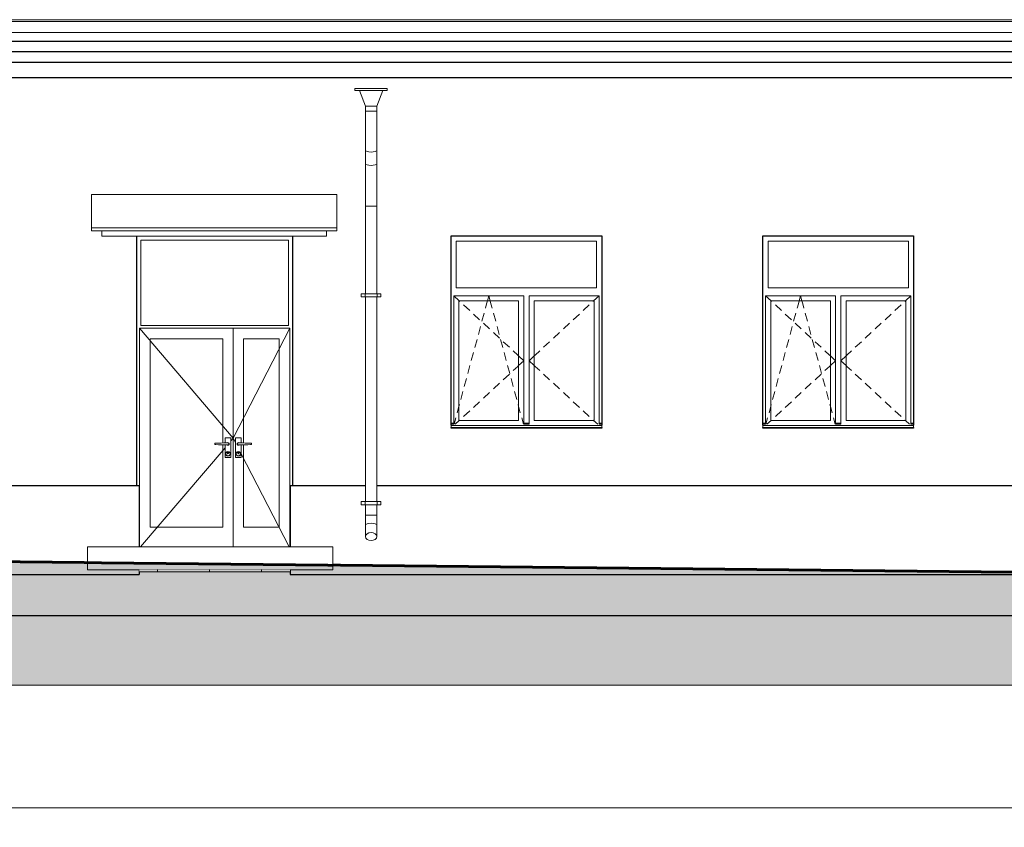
# Model space of a CAD drawing. Header units: millimetres. Extents: x -28821 to 130709, y -7627 to 10914.
# Tile 40 of 111: x 44570 to 54045, y -6665 to 1103. Entities that reach past the tile are written whole.
import ezdxf

# ---------------------------------------------------------------- set-up
doc = ezdxf.new("R2010")
doc.units = ezdxf.units.MM
doc.header["$MEASUREMENT"] = 0
doc.set_wipeout_variables(frame=1)
doc.linetypes.add('Wipeout_Contour', pattern=[1000, 0, -1000])
for name, color, linetype, lineweight in [('1 Молдинги_Ном._пера__41', 7, 'Continuous', 60), ('1_Цоколь_Ном._пера__21', 7, 'Continuous', 30), ('2D - Общий_Ном._пера__2', 8, 'Continuous', 15), ('2D - Общий_Ном._пера__74', 255, 'Continuous', 0), ('Конструктив - Балки.Крозырьки_Ном._пера__1', 7, 'Continuous', 15), ('Конструктив - Перекрытия.Крыльцо_Ном._пера__1', 7, 'Continuous', 15), ('Конструктив - Стены Внутренние несущие_Ном._пера__21', 7, 'Continuous', 30), ('Новый_1 ВОДОСТОК_Ном._пера__141', 7, 'Continuous', 20), ('Новый_1 Молдинги_Ном._пера__21', 7, 'Continuous', 30), ('Новый_1_Козырьки_Ном._пера__1', 7, 'Continuous', 15), ('Новый_Двери Archicad_Ном._пера__1', 7, 'Continuous', 15), ('Новый_Двери Archicad_Ном._пера__21', 7, 'Continuous', 30), ('Новый_Фартук парапета_Ном._пера__1', 7, 'Continuous', 15), ('Окна Archicad_Ном._пера__1', 7, 'Continuous', 15), ('Окна Archicad_Ном._пера__21', 7, 'Continuous', 30), ('Размер - Общий_Ном._пера__1', 7, 'Continuous', 15)]:
    doc.layers.add(name, color=color, linetype=linetype, lineweight=lineweight)
for name, color, linetype in [('1_Цоколь', 7, 'Continuous'), ('Конструктив - Балки.Крозырьки', 7, 'Continuous'), ('Конструктив - Перекрытия', 7, 'Continuous'), ('Конструктив - Перекрытия.Крыльцо', 7, 'Continuous'), ('Конструктив - Стены Внутренние несущие', 7, 'Continuous'), ('Новый_1 ВОДОСТОК', 7, 'Continuous'), ('Новый_1 Молдинги', 7, 'Continuous'), ('Новый_1_Козырьки', 7, 'Continuous'), ('Новый_Двери Archicad', 7, 'Continuous'), ('Новый_Фартук парапета', 7, 'Continuous'), ('Окна Archicad', 7, 'Continuous'), ('Размер - Общий', 7, 'Continuous')]:
    doc.layers.add(name, color=color, linetype=linetype)
doc.layers.add('Конструктив - Перекрытия_Ном._пера__89', color=7, linetype='Continuous', lineweight=20, true_color=0x71cebe)
doc.styles.add('СГЕНЕРИР_СТИЛЬ_2', font='arial.ttf')
doc.dimstyles.new('СГЕНЕРИР_СТИЛЬ__1', dxfattribs={"dimtxt": 200, "dimasz": 190, "dimexe": 0.18, "dimexo": 0.0625, "dimgap": 0, "dimtad": 1, "dimtih": 1, "dimtoh": 1, "dimdec": 0, "dimzin": 0, "dimdsep": 46, "dimtxsty": 'СГЕНЕРИР_СТИЛЬ_2', "dimblk": 'ARROWHEAD_6', "dimblk1": 'ARROWHEAD_6', "dimblk2": 'ARROWHEAD_6', "dimcen": 0.09, "dimclrd": 7, "dimclre": 7, "dimclrt": 7, "dimazin": 0, "dimtfac": 1, "dimtdec": 4, "dimtmove": 0, "dimatfit": 3, "dimfxl": 1, "dimtolj": 1, "dimtzin": 0, "dimarcsym": 0})

# ---------------------------------------------------------------- blocks, each defined once
blk = doc.blocks.new('Элемент Разреза_86_2', base_point=(35395.8, -3677.2))
at = {"layer": 'Окна Archicad_Ном._пера__1', "color": 7, "linetype": 'Continuous', "lineweight": 15}
for p, q in [((48771.5, -1477.2), (48771.5, -1027.2)), ((48771.5, -1027.2), (50121.5, -1027.2)), ((50121.5, -1027.2), (50121.5, -1477.2)), ((50121.5, -1477.2), (48771.5, -1477.2)), ((48746.5, -1552.2), (48746.5, -1602.2)), ((49421.5, -1552.2), (48746.5, -1552.2)), ((48746.5, -1552.2), (48800.5, -1602.2)), ((48746.5, -1602.2), (48746.5, -2752.2)), ((48796.5, -2752.2), (48796.5, -1602.2)), ((48796.5, -1602.2), (49371.5, -1602.2)), ((48800.5, -1602.2), (48805.2, -1606.5)), ((49063.1, -1629.4), (49070.5, -1602.2)), ((49070.5, -1602.2), (49084, -1552.2)), ((49097.5, -1602.2), (49084, -1552.2)), ((49104.8, -1629.4), (49097.5, -1602.2)), ((49371.5, -1602.2), (49371.5, -2752.2)), ((49421.5, -1602.2), (49421.5, -1552.2)), ((49421.5, -2752.2), (49421.5, -1602.2)), ((49471.5, -1552.2), (49471.5, -1602.2)), ((50146.5, -1552.2), (49471.5, -1552.2)), ((49471.5, -1602.2), (49471.5, -2752.2)), ((49521.5, -2752.2), (49521.5, -1602.2)), ((49521.5, -1602.2), (50096.5, -1602.2)), ((50092.5, -1602.2), (50087.8, -1606.5)), ((50146.5, -1552.2), (50092.5, -1602.2)), ((50096.5, -1602.2), (50096.5, -2752.2)), ((50146.5, -1602.2), (50146.5, -1552.2)), ((50146.5, -2752.2), (50146.5, -1602.2)), ((48841.9, -1640.5), (48900.6, -1694.9)), ((49051.5, -1672.6), (49063.1, -1629.4)), ((49116.5, -1672.6), (49104.8, -1629.4)), ((50051.1, -1640.5), (49992.4, -1694.9)), ((48937.3, -1728.8), (48996, -1783.2)), ((49017.6, -1798.1), (49038.4, -1720.9)), ((49150.4, -1798.1), (49129.5, -1720.9)), ((49955.7, -1728.8), (49897, -1783.2)), ((48983.7, -1923.7), (49004.5, -1846.4)), ((49032.6, -1817.2), (49091.3, -1871.5)), ((49184.3, -1923.7), (49163.4, -1846.4)), ((49860.3, -1817.2), (49801.6, -1871.5)), ((48949.8, -2049.2), (48970.7, -1971.9)), ((49128, -1905.5), (49186.7, -1959.8)), ((49218.2, -2049.2), (49197.3, -1971.9)), ((49764.9, -1905.5), (49706.2, -1959.8)), ((49223.4, -1993.8), (49282.1, -2048.2)), ((49318.8, -2082.1), (49362.8, -2122.8)), ((49574.1, -2082.1), (49530.2, -2122.8)), ((49669.5, -1993.8), (49610.8, -2048.2)), ((48915.9, -2174.7), (48936.8, -2097.4)), ((49252, -2174.7), (49231.2, -2097.4)), ((49362.8, -2122.8), (49371.5, -2130.9)), ((49371.5, -2130.9), (49421.5, -2177.2)), ((49371.5, -2223.5), (49421.5, -2177.2)), ((49521.5, -2130.9), (49471.5, -2177.2)), ((49521.5, -2223.5), (49471.5, -2177.2)), ((49530.2, -2122.8), (49521.5, -2130.9)), ((48882, -2300.2), (48902.9, -2222.9)), ((49285.9, -2300.2), (49265.1, -2222.9)), ((49318.8, -2272.3), (49362.8, -2231.5)), ((49362.8, -2231.5), (49371.5, -2223.5)), ((49530.2, -2231.5), (49521.5, -2223.5)), ((49574.1, -2272.3), (49530.2, -2231.5)), ((48848.1, -2425.7), (48869, -2348.4)), ((49223.4, -2360.6), (49282.1, -2306.2)), ((49319.8, -2425.7), (49299, -2348.4)), ((49669.5, -2360.6), (49610.8, -2306.2)), ((49128, -2448.9), (49186.7, -2394.5)), ((49764.9, -2448.9), (49706.2, -2394.5)), ((48814.3, -2551.2), (48835.1, -2473.9)), ((49032.6, -2537.2), (49091.3, -2482.9)), ((49353.7, -2551.2), (49332.9, -2473.9)), ((49860.3, -2537.2), (49801.6, -2482.9)), ((48780.4, -2676.7), (48796.5, -2617)), ((48796.5, -2617), (48801.2, -2599.5)), ((48937.3, -2625.5), (48996, -2571.2)), ((49371.5, -2617), (49366.7, -2599.5)), ((49387.6, -2676.7), (49371.5, -2617)), ((49955.7, -2625.5), (49897, -2571.2)), ((48750.1, -2788.7), (48767.3, -2725)), ((48841.9, -2713.9), (48900.6, -2659.5)), ((49417.8, -2788.7), (49400.6, -2725)), ((50051.1, -2713.9), (49992.4, -2659.5)), ((48721.5, -2777.2), (48746.5, -2777.2)), ((48721.5, -2787.2), (48746.5, -2787.2)), ((48721.5, -2797.2), (48721.5, -2799.1)), ((48721.5, -2799.1), (48721.5, -2819.1)), ((48721.5, -2799.1), (50171.5, -2799.1)), ((48721.5, -2819.1), (50171.5, -2819.1)), ((48746.5, -2752.2), (48746.5, -2788.7)), ((48761.1, -2788.7), (48800.5, -2752.2)), ((49371.5, -2752.2), (48796.5, -2752.2)), ((48800.5, -2752.2), (48805.2, -2747.8)), ((49421.5, -2788.7), (49421.5, -2752.2)), ((49421.5, -2777.2), (49471.5, -2777.2)), ((49421.5, -2787.2), (49471.5, -2787.2)), ((49471.5, -2752.2), (49471.5, -2788.7)), ((50096.5, -2752.2), (49521.5, -2752.2)), ((50092.5, -2752.2), (50087.8, -2747.8)), ((50131.9, -2788.7), (50092.5, -2752.2)), ((50146.5, -2788.7), (50146.5, -2752.2)), ((50146.5, -2777.2), (50171.5, -2777.2)), ((50146.5, -2787.2), (50171.5, -2787.2)), ((50171.5, -2797.2), (50171.5, -2799.1)), ((50171.5, -2799.1), (50171.5, -2819.1))]:
    blk.add_line(p, q, dxfattribs=at)
at = {"layer": 'Окна Archicad_Ном._пера__21', "color": 7, "linetype": 'Continuous', "lineweight": 30}
for p, q in [((48721.5, -2797.2), (48721.5, -977.2)), ((48721.5, -977.2), (50171.5, -977.2)), ((50171.5, -977.2), (50171.5, -2797.2)), ((48721.5, -2827.2), (48721.5, -2819.1)), ((50171.5, -2827.2), (48721.5, -2827.2)), ((50171.5, -2819.1), (50171.5, -2827.2))]:
    blk.add_line(p, q, dxfattribs=at)
blk = doc.blocks.new('Элемент Разреза_90_2', base_point=(35395.8, -3677.2))
at = {"layer": 'Окна Archicad_Ном._пера__1', "color": 7, "linetype": 'Continuous', "lineweight": 15}
for p, q in [((51771.5, -1027.2), (51771.5, -1477.2)), ((53121.5, -1027.2), (51771.5, -1027.2)), ((53121.5, -1477.2), (53121.5, -1027.2)), ((51771.5, -1477.2), (53121.5, -1477.2)), ((51746.5, -1602.2), (51746.5, -1552.2)), ((51746.5, -1552.2), (52421.5, -1552.2)), ((51746.5, -1552.2), (51800.5, -1602.2)), ((51746.5, -2752.2), (51746.5, -1602.2)), ((51796.5, -1602.2), (51796.5, -2752.2)), ((52371.5, -1602.2), (51796.5, -1602.2)), ((51800.5, -1602.2), (51805.2, -1606.5)), ((52063.1, -1629.4), (52070.5, -1602.2)), ((52070.5, -1602.2), (52084, -1552.2)), ((52097.5, -1602.2), (52084, -1552.2)), ((52104.8, -1629.4), (52097.5, -1602.2)), ((52371.5, -2752.2), (52371.5, -1602.2)), ((52421.5, -1552.2), (52421.5, -1602.2)), ((52421.5, -1602.2), (52421.5, -2752.2)), ((52471.5, -1602.2), (52471.5, -1552.2)), ((52471.5, -1552.2), (53146.5, -1552.2)), ((52471.5, -2752.2), (52471.5, -1602.2)), ((52521.5, -1602.2), (52521.5, -2752.2)), ((53096.5, -1602.2), (52521.5, -1602.2)), ((53092.5, -1602.2), (53087.8, -1606.5)), ((53146.5, -1552.2), (53092.5, -1602.2)), ((53096.5, -2752.2), (53096.5, -1602.2)), ((53146.5, -1552.2), (53146.5, -1602.2)), ((53146.5, -1602.2), (53146.5, -2752.2)), ((51841.9, -1640.5), (51900.6, -1694.9)), ((52051.5, -1672.6), (52063.1, -1629.4)), ((52116.5, -1672.6), (52104.8, -1629.4)), ((53051.1, -1640.5), (52992.4, -1694.9)), ((51937.3, -1728.8), (51996, -1783.2)), ((52017.6, -1798.1), (52038.4, -1720.9)), ((52150.4, -1798.1), (52129.5, -1720.9)), ((52955.7, -1728.8), (52897, -1783.2)), ((51983.7, -1923.7), (52004.5, -1846.4)), ((52032.6, -1817.2), (52091.3, -1871.5)), ((52184.3, -1923.7), (52163.4, -1846.4)), ((52860.3, -1817.2), (52801.6, -1871.5)), ((51949.8, -2049.2), (51970.7, -1971.9)), ((52128, -1905.5), (52186.7, -1959.8)), ((52218.2, -2049.2), (52197.3, -1971.9)), ((52764.9, -1905.5), (52706.2, -1959.8)), ((52223.4, -1993.8), (52282.1, -2048.2)), ((52318.8, -2082.1), (52362.8, -2122.8)), ((52574.1, -2082.1), (52530.2, -2122.8)), ((52669.5, -1993.8), (52610.8, -2048.2)), ((51915.9, -2174.7), (51936.8, -2097.4)), ((52252, -2174.7), (52231.2, -2097.4)), ((52362.8, -2122.8), (52371.5, -2130.9)), ((52371.5, -2130.9), (52421.5, -2177.2)), ((52371.5, -2223.5), (52421.5, -2177.2)), ((52521.5, -2130.9), (52471.5, -2177.2)), ((52521.5, -2223.5), (52471.5, -2177.2)), ((52530.2, -2122.8), (52521.5, -2130.9)), ((51882, -2300.2), (51902.9, -2222.9)), ((52285.9, -2300.2), (52265.1, -2222.9)), ((52318.8, -2272.3), (52362.8, -2231.5)), ((52362.8, -2231.5), (52371.5, -2223.5)), ((52530.2, -2231.5), (52521.5, -2223.5)), ((52574.1, -2272.3), (52530.2, -2231.5)), ((51848.1, -2425.7), (51869, -2348.4)), ((52223.4, -2360.6), (52282.1, -2306.2)), ((52319.8, -2425.7), (52299, -2348.4)), ((52669.5, -2360.6), (52610.8, -2306.2)), ((52128, -2448.9), (52186.7, -2394.5)), ((52764.9, -2448.9), (52706.2, -2394.5)), ((51814.3, -2551.2), (51835.1, -2473.9)), ((52032.6, -2537.2), (52091.3, -2482.9)), ((52353.7, -2551.2), (52332.9, -2473.9)), ((52860.3, -2537.2), (52801.6, -2482.9)), ((51780.4, -2676.7), (51796.5, -2617)), ((51796.5, -2617), (51801.2, -2599.5)), ((51937.3, -2625.5), (51996, -2571.2)), ((52371.5, -2617), (52366.7, -2599.5)), ((52387.6, -2676.7), (52371.5, -2617)), ((52955.7, -2625.5), (52897, -2571.2)), ((51750.1, -2788.7), (51767.3, -2725)), ((51841.9, -2713.9), (51900.6, -2659.5)), ((52417.8, -2788.7), (52400.6, -2725)), ((53051.1, -2713.9), (52992.4, -2659.5)), ((51746.5, -2777.2), (51721.5, -2777.2)), ((51746.5, -2787.2), (51721.5, -2787.2)), ((51721.5, -2797.2), (51721.5, -2799.1)), ((51721.5, -2799.1), (51721.5, -2819.1)), ((53171.5, -2799.1), (51721.5, -2799.1)), ((53171.5, -2819.1), (51721.5, -2819.1)), ((51746.5, -2788.7), (51746.5, -2752.2)), ((51761.1, -2788.7), (51800.5, -2752.2)), ((51796.5, -2752.2), (52371.5, -2752.2)), ((51800.5, -2752.2), (51805.2, -2747.8)), ((52421.5, -2752.2), (52421.5, -2788.7)), ((52471.5, -2777.2), (52421.5, -2777.2)), ((52471.5, -2787.2), (52421.5, -2787.2)), ((52471.5, -2788.7), (52471.5, -2752.2)), ((52521.5, -2752.2), (53096.5, -2752.2)), ((53092.5, -2752.2), (53087.8, -2747.8)), ((53131.9, -2788.7), (53092.5, -2752.2)), ((53146.5, -2752.2), (53146.5, -2788.7)), ((53171.5, -2777.2), (53146.5, -2777.2)), ((53171.5, -2787.2), (53146.5, -2787.2)), ((53171.5, -2797.2), (53171.5, -2799.1)), ((53171.5, -2799.1), (53171.5, -2819.1))]:
    blk.add_line(p, q, dxfattribs=at)
at = {"layer": 'Окна Archicad_Ном._пера__21', "color": 7, "linetype": 'Continuous', "lineweight": 30}
for p, q in [((51721.5, -2797.2), (51721.5, -977.2)), ((51721.5, -977.2), (53171.5, -977.2)), ((53171.5, -977.2), (53171.5, -2797.2)), ((51721.5, -2827.2), (51721.5, -2819.1)), ((53171.5, -2827.2), (51721.5, -2827.2)), ((53171.5, -2819.1), (53171.5, -2827.2))]:
    blk.add_line(p, q, dxfattribs=at)
blk = doc.blocks.new('Элемент Разреза_96_2', base_point=(35395.8, -3677.2))
at = {"layer": 'Новый_Двери Archicad_Ном._пера__1', "color": 7, "linetype": 'Continuous', "lineweight": 15}
for p, q in [((45736.5, -1017.2), (45736.5, -1837.2)), ((47156.5, -1017.2), (45736.5, -1017.2)), ((47156.5, -1837.2), (47156.5, -1017.2)), ((45724.5, -1865.2), (46624.5, -2921.2)), ((45724.5, -1865.2), (45724.5, -1965.2)), ((46624.5, -1865.2), (45724.5, -1865.2)), ((45736.5, -1837.2), (47156.5, -1837.2)), ((46624.5, -3967.2), (46624.5, -1865.2)), ((47168.5, -1865.2), (46624.5, -2921.2)), ((46624.5, -1865.2), (47168.5, -1865.2)), ((47168.5, -1865.2), (47168.5, -1965.2)), ((45724.5, -1965.2), (45724.5, -3777.2)), ((45824.5, -3777.2), (45824.5, -1965.2)), ((45824.5, -1965.2), (46524.5, -1965.2)), ((46524.5, -1965.2), (46524.5, -2967.9)), ((46724.5, -1965.2), (46724.5, -2967.9)), ((47068.5, -1965.2), (46724.5, -1965.2)), ((47068.5, -3777.2), (47068.5, -1965.2)), ((47168.5, -1965.2), (47168.5, -3777.2)), ((46603, -2917.2), (46546, -2917.2)), ((46546, -2917.2), (46546, -2967.3)), ((46603, -3107.2), (46603, -2917.2)), ((46603, -2946.4), (46624.5, -2921.2)), ((46646, -2962.9), (46624.5, -2921.2)), ((46646, -2917.2), (46703, -2917.2)), ((46646, -3107.2), (46646, -2917.2)), ((46703, -2917.2), (46703, -2967.3)), ((45733, -3967.2), (46546, -3013.3)), ((46457.1, -2969.9), (46449, -2970.2)), ((46449, -2970.2), (46449, -2984.2)), ((46449, -2984.2), (46457.1, -2984.4)), ((46483, -2969.2), (46457.1, -2969.9)), ((46457.1, -2984.4), (46483, -2985.2)), ((46509.4, -2968.4), (46483, -2969.2)), ((46483, -2985.2), (46509.4, -2986)), ((46536.1, -2967.6), (46509.4, -2968.4)), ((46509.4, -2986), (46536.1, -2986.8)), ((46524.5, -2986.5), (46524.5, -3777.2)), ((46549.5, -2967.2), (46536.1, -2967.6)), ((46536.1, -2986.8), (46549.5, -2987.2)), ((46546, -2987.1), (46546, -3107.2)), ((46574.5, -2967.2), (46549.5, -2967.2)), ((46549.5, -2987.2), (46574.5, -2987.2)), ((46568, -2965.9), (46566.7, -2967.2)), ((46566.7, -2987.2), (46568, -2988.5)), ((46574.5, -2964.2), (46568, -2965.9)), ((46568, -2988.5), (46574.5, -2990.2)), ((46568.5, -2966.8), (46568.1, -2967.2)), ((46568.1, -2987.2), (46568.5, -2987.6)), ((46574.5, -2965.2), (46568.5, -2966.8)), ((46568.5, -2987.6), (46574.5, -2989.2)), ((46581, -2965.9), (46574.5, -2964.2)), ((46580.5, -2966.8), (46574.5, -2965.2)), ((46579.5, -2968.5), (46574.5, -2967.2)), ((46574.5, -2987.2), (46579.5, -2985.9)), ((46574.5, -2989.2), (46580.5, -2987.6)), ((46574.5, -2990.2), (46581, -2988.5)), ((46583.1, -2972.2), (46579.5, -2968.5)), ((46579.5, -2985.9), (46583.1, -2982.2)), ((46584.9, -2971.2), (46580.5, -2966.8)), ((46580.5, -2987.6), (46584.9, -2983.2)), ((46585.7, -2970.7), (46581, -2965.9)), ((46581, -2988.5), (46585.7, -2983.7)), ((46584.5, -2977.2), (46583.1, -2972.2)), ((46583.1, -2982.2), (46584.5, -2977.2)), ((46586.5, -2977.2), (46584.9, -2971.2)), ((46584.9, -2983.2), (46586.5, -2977.2)), ((46587.5, -2977.2), (46585.7, -2970.7)), ((46585.7, -2983.7), (46587.5, -2977.2)), ((46661.5, -2977.2), (46663.2, -2970.7)), ((46663.2, -2983.7), (46661.5, -2977.2)), ((46662.5, -2977.2), (46664.1, -2971.2)), ((46664.1, -2983.2), (46662.5, -2977.2)), ((46663.2, -2970.7), (46668, -2965.9)), ((46668, -2988.5), (46663.2, -2983.7)), ((46664.1, -2971.2), (46668.5, -2966.8)), ((46668.5, -2987.6), (46664.1, -2983.2)), ((46664.5, -2977.2), (46665.8, -2972.2)), ((46665.8, -2982.2), (46664.5, -2977.2)), ((46665.8, -2972.2), (46669.5, -2968.5)), ((46669.5, -2985.9), (46665.8, -2982.2)), ((46668, -2965.9), (46674.5, -2964.2)), ((46674.5, -2990.2), (46668, -2988.5)), ((46668.5, -2966.8), (46674.5, -2965.2)), ((46674.5, -2989.2), (46668.5, -2987.6)), ((46669.5, -2968.5), (46674.5, -2967.2)), ((46674.5, -2987.2), (46669.5, -2985.9)), ((46674.5, -2964.2), (46681, -2965.9)), ((46674.5, -2965.2), (46680.5, -2966.8)), ((46674.5, -2967.2), (46699.5, -2967.2)), ((46699.5, -2987.2), (46674.5, -2987.2)), ((46680.5, -2987.6), (46674.5, -2989.2)), ((46681, -2988.5), (46674.5, -2990.2)), ((46680.5, -2966.8), (46680.9, -2967.2)), ((46680.9, -2987.2), (46680.5, -2987.6)), ((46681, -2965.9), (46682.2, -2967.2)), ((46682.2, -2987.2), (46681, -2988.5)), ((46699.5, -2967.2), (46712.9, -2967.6)), ((46712.9, -2986.8), (46699.5, -2987.2)), ((46703, -2987.1), (46703, -3107.2)), ((46712.9, -2967.6), (46739.6, -2968.4)), ((46739.6, -2986), (46712.9, -2986.8)), ((46724.5, -2986.5), (46724.5, -3777.2)), ((46739.6, -2968.4), (46766, -2969.2)), ((46766, -2985.2), (46739.6, -2986)), ((46766, -2969.2), (46791.9, -2969.9)), ((46791.9, -2984.4), (46766, -2985.2)), ((46791.9, -2969.9), (46799.9, -2970.2)), ((46799.9, -2984.2), (46791.9, -2984.4)), ((46799.9, -2970.2), (46799.9, -2984.2)), ((46546, -3107.2), (46603, -3107.2)), ((46555.4, -3061.2), (46552.5, -3072.2)), ((46552.5, -3072.2), (46555.4, -3083.2)), ((46557.2, -3062.2), (46554.5, -3072.2)), ((46554.5, -3072.2), (46557.2, -3082.2)), ((46563.5, -3053.1), (46555.4, -3061.2)), ((46555.4, -3083.2), (46563.5, -3091.2)), ((46564.5, -3054.9), (46557.2, -3062.2)), ((46557.2, -3082.2), (46564.5, -3089.5)), ((46574.5, -3050.2), (46563.5, -3053.1)), ((46563.5, -3091.2), (46574.5, -3094.2)), ((46574.5, -3052.2), (46564.5, -3054.9)), ((46564.5, -3089.5), (46574.5, -3092.2)), ((46568.8, -3057.5), (46566.5, -3063.2)), ((46566.5, -3063.2), (46568.8, -3068.9)), ((46569.5, -3058.2), (46567.5, -3063.2)), ((46567.5, -3063.2), (46569.5, -3068.1)), ((46574.5, -3055.2), (46568.8, -3057.5)), ((46568.8, -3068.9), (46574.5, -3071.2)), ((46574.5, -3056.2), (46569.5, -3058.2)), ((46569.5, -3068.1), (46574.5, -3070.2)), ((46585.5, -3053.1), (46574.5, -3050.2)), ((46584.5, -3054.9), (46574.5, -3052.2)), ((46580.1, -3057.5), (46574.5, -3055.2)), ((46579.4, -3058.2), (46574.5, -3056.2)), ((46574.5, -3070.2), (46579.4, -3068.1)), ((46574.5, -3071.2), (46580.1, -3068.9)), ((46574.5, -3092.2), (46584.5, -3089.5)), ((46574.5, -3094.2), (46585.5, -3091.2)), ((46581.5, -3063.2), (46579.4, -3058.2)), ((46579.4, -3068.1), (46581.5, -3063.2)), ((46582.5, -3063.2), (46580.1, -3057.5)), ((46580.1, -3068.9), (46582.5, -3063.2)), ((46591.8, -3062.2), (46584.5, -3054.9)), ((46584.5, -3089.5), (46591.8, -3082.2)), ((46593.5, -3061.2), (46585.5, -3053.1)), ((46585.5, -3091.2), (46593.5, -3083.2)), ((46594.5, -3072.2), (46591.8, -3062.2)), ((46591.8, -3082.2), (46594.5, -3072.2)), ((46596.5, -3072.2), (46593.5, -3061.2)), ((46593.5, -3083.2), (46596.5, -3072.2)), ((46703, -3107.2), (46646, -3107.2)), ((46652.5, -3072.2), (46655.4, -3061.2)), ((46655.4, -3083.2), (46652.5, -3072.2)), ((46654.5, -3072.2), (46657.2, -3062.2)), ((46657.2, -3082.2), (46654.5, -3072.2)), ((46655.4, -3061.2), (46663.5, -3053.1)), ((46663.5, -3091.2), (46655.4, -3083.2)), ((46657.2, -3062.2), (46664.5, -3054.9)), ((46664.5, -3089.5), (46657.2, -3082.2)), ((46663.5, -3053.1), (46674.5, -3050.2)), ((46674.5, -3094.2), (46663.5, -3091.2)), ((46664.5, -3054.9), (46674.5, -3052.2)), ((46674.5, -3092.2), (46664.5, -3089.5)), ((46666.5, -3063.2), (46668.8, -3057.5)), ((46668.8, -3068.9), (46666.5, -3063.2)), ((46667.5, -3063.2), (46669.5, -3058.2)), ((46669.5, -3068.1), (46667.5, -3063.2)), ((46668.8, -3057.5), (46674.5, -3055.2)), ((46674.5, -3071.2), (46668.8, -3068.9)), ((46669.5, -3058.2), (46674.5, -3056.2)), ((46674.5, -3070.2), (46669.5, -3068.1)), ((46674.5, -3050.2), (46685.5, -3053.1)), ((46674.5, -3052.2), (46684.5, -3054.9)), ((46674.5, -3055.2), (46680.1, -3057.5)), ((46674.5, -3056.2), (46679.4, -3058.2)), ((46679.4, -3068.1), (46674.5, -3070.2)), ((46680.1, -3068.9), (46674.5, -3071.2)), ((46684.5, -3089.5), (46674.5, -3092.2)), ((46685.5, -3091.2), (46674.5, -3094.2)), ((46679.4, -3058.2), (46681.5, -3063.2)), ((46681.5, -3063.2), (46679.4, -3068.1)), ((46680.1, -3057.5), (46682.5, -3063.2)), ((46682.5, -3063.2), (46680.1, -3068.9)), ((46684.5, -3054.9), (46691.8, -3062.2)), ((46691.8, -3082.2), (46684.5, -3089.5)), ((46685.5, -3053.1), (46693.5, -3061.2)), ((46693.5, -3083.2), (46685.5, -3091.2)), ((46691.8, -3062.2), (46694.5, -3072.2)), ((46694.5, -3072.2), (46691.8, -3082.2)), ((46693.5, -3061.2), (46696.5, -3072.2)), ((46696.5, -3072.2), (46693.5, -3083.2)), ((47163.3, -3967.2), (46703, -3073.6)), ((45724.5, -3777.2), (45724.5, -3967.2)), ((46524.5, -3777.2), (45824.5, -3777.2)), ((46724.5, -3777.2), (47068.5, -3777.2)), ((47168.5, -3777.2), (47168.5, -3967.2))]:
    blk.add_line(p, q, dxfattribs=at)
at = {"layer": 'Новый_Двери Archicad_Ном._пера__21', "color": 7, "linetype": 'Continuous', "lineweight": 30}
for p, q in [((45696.5, -3377.2), (45696.5, -979.9)), ((47196.5, -979.9), (47196.5, -3377.2))]:
    blk.add_line(p, q, dxfattribs=at)
blk = doc.blocks.new('Элемент Разреза_100_2', base_point=(35395.8, -3677.2))
at = {"layer": 'Новый_1 ВОДОСТОК_Ном._пера__141', "color": 7, "linetype": 'Continuous', "lineweight": 20}
for p, q in [((47796.5, 442.8), (48106.5, 442.8)), ((47796.5, 442.8), (47796.5, 422.8)), ((47796.5, 422.8), (48106.5, 422.8)), ((47839.3, 422.8), (47896.5, 272.8)), ((48006.5, 272.8), (48063.6, 422.8)), ((48106.5, 422.8), (48106.5, 442.8)), ((47896.5, 272.8), (48006.5, 272.8)), ((47896.5, 272.8), (47896.5, 222.8)), ((47896.5, 222.8), (47896.5, -153.2)), ((47896.5, 222.8), (48006.5, 222.8)), ((48006.5, 222.8), (48006.5, 272.8)), ((48006.5, 222.8), (48006.5, -153.2)), ((47896.5, -153.2), (47896.5, -281.9)), ((47912.6, -164.8), (47900.7, -159.5)), ((47930.4, -168.3), (47912.6, -164.8)), ((47951.5, -169.5), (47930.4, -168.3)), ((47972.5, -168.3), (47951.5, -169.5)), ((47990.4, -164.8), (47972.5, -168.3)), ((48002.3, -159.5), (47990.4, -164.8)), ((48006.5, -153.2), (48006.5, -281.9)), ((47896.5, -281.9), (47896.5, -692)), ((48006.5, -281.9), (48006.5, -692)), ((47912.6, -293.5), (47900.7, -288.2)), ((47930.4, -297), (47912.6, -293.5)), ((47951.5, -298.2), (47930.4, -297)), ((47972.5, -297), (47951.5, -298.2)), ((47990.4, -293.5), (47972.5, -297)), ((48002.3, -288.2), (47990.4, -293.5)), ((47896.5, -692), (47896.5, -1532.2)), ((47900.7, -692), (47896.5, -692)), ((47912.6, -692), (47900.7, -692)), ((47930.4, -692), (47912.6, -692)), ((47951.5, -692), (47930.4, -692)), ((47972.5, -692), (47951.5, -692)), ((47990.4, -692), (47972.5, -692)), ((48002.3, -692), (47990.4, -692)), ((48006.5, -692), (48002.3, -692)), ((48006.5, -692), (48006.5, -1532.2)), ((47856.5, -1532.2), (47894.5, -1532.2)), ((47856.5, -1562.2), (47856.5, -1532.2)), ((47856.5, -1562.2), (47894.5, -1562.2)), ((47894.5, -1532.2), (47898.8, -1532.2)), ((47894.5, -1562.2), (47894.5, -1532.2)), ((47894.5, -1562.2), (47898.8, -1562.2)), ((47896.5, -1562.2), (47896.5, -3532.2)), ((47898.8, -1532.2), (47911.2, -1532.2)), ((47898.8, -1562.2), (47911.2, -1562.2)), ((47911.2, -1532.2), (47929.7, -1532.2)), ((47911.2, -1562.2), (47929.7, -1562.2)), ((47929.7, -1532.2), (47951.5, -1532.2)), ((47929.7, -1562.2), (47951.5, -1562.2)), ((47951.5, -1532.2), (47973.3, -1532.2)), ((47951.5, -1562.2), (47973.3, -1562.2)), ((47973.3, -1532.2), (47991.8, -1532.2)), ((47973.3, -1562.2), (47991.8, -1562.2)), ((47991.8, -1532.2), (48004.1, -1532.2)), ((47991.8, -1562.2), (48004.1, -1562.2)), ((48004.1, -1532.2), (48008.5, -1532.2)), ((48004.1, -1562.2), (48008.5, -1562.2)), ((48006.5, -1562.2), (48006.5, -3532.2)), ((48008.5, -1532.2), (48046.5, -1532.2)), ((48008.5, -1562.2), (48008.5, -1532.2)), ((48008.5, -1562.2), (48046.5, -1562.2)), ((48046.5, -1562.2), (48046.5, -1532.2)), ((47856.5, -3532.2), (47894.5, -3532.2)), ((47856.5, -3562.2), (47856.5, -3532.2)), ((47856.5, -3562.2), (47894.5, -3562.2)), ((47894.5, -3532.2), (47898.8, -3532.2)), ((47894.5, -3562.2), (47894.5, -3532.2)), ((47894.5, -3562.2), (47898.8, -3562.2)), ((47896.5, -3562.2), (47896.5, -3662.2)), ((47898.8, -3532.2), (47911.2, -3532.2)), ((47898.8, -3562.2), (47911.2, -3562.2)), ((47911.2, -3532.2), (47929.7, -3532.2)), ((47911.2, -3562.2), (47929.7, -3562.2)), ((47929.7, -3532.2), (47951.5, -3532.2)), ((47929.7, -3562.2), (47951.5, -3562.2)), ((47951.5, -3532.2), (47973.3, -3532.2)), ((47951.5, -3562.2), (47973.3, -3562.2)), ((47973.3, -3532.2), (47991.8, -3532.2)), ((47973.3, -3562.2), (47991.8, -3562.2)), ((47991.8, -3532.2), (48004.1, -3532.2)), ((47991.8, -3562.2), (48004.1, -3562.2)), ((48004.1, -3532.2), (48008.5, -3532.2)), ((48004.1, -3562.2), (48008.5, -3562.2)), ((48006.5, -3562.2), (48006.5, -3662.2)), ((48008.5, -3532.2), (48046.5, -3532.2)), ((48008.5, -3562.2), (48008.5, -3532.2)), ((48008.5, -3562.2), (48046.5, -3562.2)), ((48046.5, -3562.2), (48046.5, -3532.2)), ((47900.7, -3662.2), (47896.5, -3662.2)), ((47896.5, -3662.2), (47896.5, -3762.2)), ((47912.6, -3662.2), (47900.7, -3662.2)), ((47930.4, -3662.2), (47912.6, -3662.2)), ((47951.5, -3662.2), (47930.4, -3662.2)), ((47972.5, -3662.2), (47951.5, -3662.2)), ((47990.4, -3662.2), (47972.5, -3662.2)), ((48002.3, -3662.2), (47990.4, -3662.2)), ((48006.5, -3662.2), (48002.3, -3662.2)), ((48006.5, -3662.2), (48006.5, -3762.2)), ((47896.5, -3762.2), (47896.5, -3868.3)), ((47912.6, -3746.1), (47900.7, -3753.5)), ((47930.4, -3741.2), (47912.6, -3746.1)), ((47951.5, -3739.5), (47930.4, -3741.2)), ((47972.5, -3741.2), (47951.5, -3739.5)), ((47990.4, -3746.1), (47972.5, -3741.2)), ((48002.3, -3753.5), (47990.4, -3746.1)), ((48006.5, -3762.2), (48006.5, -3868.3)), ((47900.7, -3853.4), (47896.5, -3868.3)), ((47896.5, -3868.3), (47900.7, -3883.2)), ((47912.6, -3840.8), (47900.7, -3853.4)), ((47900.7, -3883.2), (47912.6, -3895.8)), ((47930.4, -3832.4), (47912.6, -3840.8)), ((47951.5, -3829.4), (47930.4, -3832.4)), ((47972.5, -3832.4), (47951.5, -3829.4)), ((47990.4, -3840.8), (47972.5, -3832.4)), ((48002.3, -3853.4), (47990.4, -3840.8)), ((47990.4, -3895.8), (48002.3, -3883.2)), ((48006.5, -3868.3), (48002.3, -3853.4)), ((48002.3, -3883.2), (48006.5, -3868.3)), ((47912.6, -3895.8), (47930.4, -3904.2)), ((47930.4, -3904.2), (47951.5, -3907.2)), ((47951.5, -3907.2), (47972.5, -3904.2)), ((47972.5, -3904.2), (47990.4, -3895.8))]:
    blk.add_line(p, q, dxfattribs=at)
blk = doc.blocks.new('Элемент Разреза_103_2', base_point=(35395.8, -3677.2))
at = {"layer": 'Конструктив - Стены Внутренние несущие_Ном._пера__21', "color": 7, "linetype": 'Continuous', "lineweight": 30}
blk.add_line((59821.5, -4632.2), (30351.5, -4632.2), dxfattribs=at)
blk = doc.blocks.new('Элемент Разреза_111_2', base_point=(35395.8, -3677.2))
at = {"layer": 'Конструктив - Балки.Крозырьки_Ном._пера__1', "color": 7, "linetype": 'Continuous', "lineweight": 15}
blk.add_line((45441.3, -979.9), (47441.4, -979.9), dxfattribs=at)
blk = doc.blocks.new('Элемент Разреза_112_2', base_point=(35395.8, -3677.2))
at = {"layer": 'Новый_1_Козырьки_Ном._пера__1', "color": 7, "linetype": 'Continuous', "lineweight": 15}
for p, q in [((45261.6, -576.8), (45261.6, -898)), ((47621.7, -576.8), (45261.6, -576.8)), ((47621.7, -898), (47621.7, -576.8)), ((45261.6, -926.3), (45261.6, -898)), ((45261.6, -898), (47621.7, -898)), ((45261.6, -926.3), (47621.7, -926.3)), ((47621.7, -926.3), (47621.7, -898))]:
    blk.add_line(p, q, dxfattribs=at)
blk = doc.blocks.new('Элемент Разреза_113_2', base_point=(35395.8, -3677.2))
at = {"layer": 'Конструктив - Балки.Крозырьки_Ном._пера__1', "color": 7, "linetype": 'Continuous', "lineweight": 15}
for p, q in [((47521.4, -926.3), (47521.4, -979.9)), ((47521.4, -979.9), (47441.4, -979.9))]:
    blk.add_line(p, q, dxfattribs=at)
blk = doc.blocks.new('Элемент Разреза_114_2', base_point=(35395.8, -3677.2))
at = {"layer": 'Конструктив - Балки.Крозырьки_Ном._пера__1', "color": 7, "linetype": 'Continuous', "lineweight": 15}
for p, q in [((45361.3, -979.9), (45361.3, -926.3)), ((45361.3, -979.9), (45361.2, -979.9)), ((45441.3, -979.9), (45361.3, -979.9))]:
    blk.add_line(p, q, dxfattribs=at)
blk = doc.blocks.new('Элемент Разреза_115_2', base_point=(35395.8, -3677.2))
at = {"color": 254, "linetype": 'Wipeout_Contour', "lineweight": 0, "ltscale": 186332.813282}
blk.add_wipeout([(45224.1, -4187.2), (47584.3, -4187.2), (47584.3, -3967.2), (45224.1, -3967.2)], dxfattribs=at).dxf.layer = 'Конструктив - Перекрытия.Крыльцо'
at = {"layer": 'Конструктив - Перекрытия.Крыльцо_Ном._пера__1', "color": 7, "linetype": 'Continuous', "lineweight": 15}
for p, q in [((45224.1, -4187.2), (45224.1, -3967.2)), ((45224.1, -3967.2), (47584.3, -3967.2)), ((47584.3, -4187.2), (47584.3, -3967.2)), ((45224.1, -4187.2), (47584.3, -4187.2))]:
    blk.add_line(p, q, dxfattribs=at)
blk = doc.blocks.new('Элемент Разреза_121_2', base_point=(35395.8, -3677.2))
at = {"layer": '1_Цоколь_Ном._пера__21', "color": 7, "linetype": 'Continuous', "lineweight": 30}
for p, q in [((27031.5, -3377.2), (27107, -3377.2)), ((27257, -3377.2), (36136.8, -3377.2)), ((36246.8, -3377.2), (45721.5, -3377.2)), ((45721.5, -3377.2), (45721.5, -3967.2)), ((27031.5, -4233), (45721.5, -4233)), ((45721.5, -4187.2), (45721.5, -4233))]:
    blk.add_line(p, q, dxfattribs=at)
blk = doc.blocks.new('Элемент Разреза_125_2', base_point=(35395.8, -3677.2))
at = {"layer": '1_Цоколь_Ном._пера__21', "color": 7, "linetype": 'Continuous', "lineweight": 30}
for p, q in [((47171.5, -3377.2), (47896.5, -3377.2)), ((47171.5, -3377.2), (47171.5, -3967.2)), ((48006.5, -3377.2), (56490.3, -3377.2)), ((47171.5, -4187.2), (47171.5, -4233)), ((47171.5, -4233), (56490.3, -4233))]:
    blk.add_line(p, q, dxfattribs=at)
blk = doc.blocks.new('Элемент Разреза_130_2', base_point=(35395.8, -3677.2))
at = {"layer": 'Новый_Фартук парапета_Ном._пера__1', "color": 7, "linetype": 'Continuous', "lineweight": 15}
for p, q in [((27257, 1103), (60878, 1103)), ((27257, 1085.7), (60896.5, 1085.7)), ((27257, 980.2), (60896.5, 980.2))]:
    blk.add_line(p, q, dxfattribs=at)
blk = doc.blocks.new('Элемент Разреза_134_2', base_point=(35395.8, -3677.2))
at = {"layer": 'Новый_1 Молдинги_Ном._пера__21', "color": 7, "linetype": 'Continuous', "lineweight": 30}
for p, q in [((60822.5, 892.2), (27257, 892.2)), ((60772.5, 792.8), (27257, 792.8)), ((60722.5, 692.8), (27257, 692.8)), ((60672.5, 542.8), (27257, 542.8))]:
    blk.add_line(p, q, dxfattribs=at)
blk = doc.blocks.new('Элемент Разреза_162_2', base_point=(35395.8, -3677.2))
at = {"color": 254, "linetype": 'Wipeout_Contour', "lineweight": 0, "ltscale": 186543.137611}
blk.add_wipeout([(45721.5, -4187.2), (45721.5, -4207.2), (47171.5, -4207.2), (47171.5, -4187.2)], dxfattribs=at).dxf.layer = 'Конструктив - Перекрытия'
at = {"layer": 'Конструктив - Перекрытия_Ном._пера__89', "linetype": 'Continuous', "lineweight": 20, "true_color": 0x71cebe}
h = blk.add_hatch(dxfattribs=at)
h.set_pattern_fill('СЕТКА_50X100_0002', color=123, style=0, pattern_type=2)
h.set_pattern_definition([(0, (35395.8, -3677.2), (0, 1000), []), (90, (35395.77, -3677.2), (-500, 0), [])])
h.paths.add_polyline_path([(45721.5, -4187.2), (45721.5, -4207.2), (47171.5, -4207.2), (47171.5, -4187.2)])
at = {"layer": 'Конструктив - Перекрытия_Ном._пера__89', "color": 123, "linetype": 'Continuous', "lineweight": 20, "true_color": 0x71cebe}
blk.add_line((45721.5, -4207.2), (47171.5, -4207.2), dxfattribs=at)
blk = doc.blocks.new('*D203', base_point=(35395.8, -3677.2))
at = {"layer": 'Размер - Общий_Ном._пера__1', "color": 7, "linetype": 'Continuous', "lineweight": 15, "transparency": 16777216}
for p, q in [((26671.5, -6664.7), (26671.5, -6289.7)), ((59971.5, -6664.7), (59971.5, -6289.7)), ((26771.5, -6377.2), (26571.5, -6577.2)), ((59871.5, -6577.2), (60071.5, -6377.2)), ((26521.5, -6477.2), (26671.5, -6477.2)), ((26671.5, -6477.2), (59971.5, -6477.2)), ((59971.5, -6477.2), (60121.5, -6477.2))]:
    blk.add_line(p, q, dxfattribs=at)
at = {"layer": 'Размер - Общий_Ном._пера__1', "color": 7, "lineweight": 15, "transparency": 16777216, "insert": (42902, -6437.2), "char_height": 200, "attachment_point": 7, "style": 'СГЕНЕРИР_СТИЛЬ_2'}
blk.add_mtext('\\A1;33\\~300', dxfattribs=at)
blk = doc.blocks.new('ARROWHEAD_6')
at = {"color": 0, "linetype": 'Continuous', "lineweight": 0}
for p, q in [((-0.5, -0.5), (0.5, 0.5)), ((0, 0), (-1, 0))]:
    blk.add_line(p, q, dxfattribs=at)

msp = doc.modelspace()

# ---------------------------------------------------------------- block references
at = {"layer": 'Конструктив - Балки.Крозырьки', "lineweight": 0}
for name in ['Элемент Разреза_114_2', 'Элемент Разреза_113_2', 'Элемент Разреза_111_2']:
    msp.add_blockref(name, (35395.8, -3677.2), dxfattribs=at)
at = {"layer": 'Конструктив - Стены Внутренние несущие', "lineweight": 0}
msp.add_blockref('Элемент Разреза_103_2', (35395.8, -3677.2), dxfattribs=at)
at = {"layer": 'Новый_1 ВОДОСТОК', "lineweight": 0}
msp.add_blockref('Элемент Разреза_100_2', (35395.8, -3677.2), dxfattribs=at)
at = {"layer": 'Новый_1 Молдинги', "lineweight": 0}
msp.add_blockref('Элемент Разреза_134_2', (35395.8, -3677.2), dxfattribs=at)
at = {"layer": 'Новый_1_Козырьки', "lineweight": 0}
msp.add_blockref('Элемент Разреза_112_2', (35395.8, -3677.2), dxfattribs=at)
at = {"layer": 'Новый_Двери Archicad', "lineweight": 0}
msp.add_blockref('Элемент Разреза_96_2', (35395.8, -3677.2), dxfattribs=at)
at = {"layer": 'Новый_Фартук парапета', "lineweight": 0}
msp.add_blockref('Элемент Разреза_130_2', (35395.8, -3677.2), dxfattribs=at)
at = {"layer": 'Окна Archicad', "lineweight": 0}
for name in ['Элемент Разреза_86_2', 'Элемент Разреза_90_2']:
    msp.add_blockref(name, (35395.8, -3677.2), dxfattribs=at)

# ---------------------------------------------------------------- dimensions: what is measured, and where the dimension line sits
at = {"layer": 'Размер - Общий', "color": 7, "linetype": 'Continuous', "lineweight": 15}
dim = msp.add_linear_dim(base=(59971.5, -6477.2), p1=(26671.5, -6477.2), p2=(59971.5, -6477.2), dimstyle='СГЕНЕРИР_СТИЛЬ__1', dxfattribs=at)
dim.commit()
dim.dimension.update_dxf_attribs({"geometry": '*D203', "text_midpoint": (43321.2, -6337.2), "dimtype": 160})

# ---------------------------------------------------------------- next in the draw order: block references
at = {"layer": 'Конструктив - Перекрытия.Крыльцо', "lineweight": 0}
msp.add_blockref('Элемент Разреза_115_2', (35395.8, -3677.2), dxfattribs=at)

# ---------------------------------------------------------------- next in the draw order: block references
at = {"layer": '1_Цоколь', "lineweight": 0}
for name in ['Элемент Разреза_121_2', 'Элемент Разреза_125_2']:
    msp.add_blockref(name, (35395.8, -3677.2), dxfattribs=at)

# ---------------------------------------------------------------- next in the draw order: block references
at = {"layer": 'Конструктив - Перекрытия', "lineweight": 0}
msp.add_blockref('Элемент Разреза_162_2', (35395.8, -3677.2), dxfattribs=at)

# ---------------------------------------------------------------- next in the draw order: hatches: boundary and pattern name
at = {"layer": '2D - Общий_Ном._пера__2', "linetype": 'Continuous', "lineweight": 15}
h = msp.add_hatch(dxfattribs=at)
h.set_pattern_fill('ГРУНТ_02_0002', color=8, style=0, pattern_type=2)
h.set_pattern_definition([(45, (35395.77, -3677.2), (-275.7716, 275.7716), []), (45, (35303.84, -3585.3), (-551.543, 551.543), []), (45, (35211.9, -3493.35), (-551.543, 551.543), []), (135, (35120, -3401.42), (91.9239, 91.9239), [390, -390])])
h.paths.add_polyline_path([(27001.5, -5298.7), (61871.5, -5298.7), (61871.5, -4277.2), (60601.5, -4277.2), (27001.5, -3927.2)])

# ---------------------------------------------------------------- next in the draw order: linework, layer by layer
at = {"layer": '1 Молдинги_Ном._пера__41', "color": 7, "linetype": 'Continuous', "lineweight": 60}
msp.add_lwpolyline([(61871.5, -4277.2), (60601.5, -4277.2), (27001.5, -3927.2), (27001.5, -5379.7)], dxfattribs=at)
at = {"layer": '2D - Общий_Ном._пера__74', "color": 255, "linetype": 'Continuous', "lineweight": 0, "flags": 128}
msp.add_lwpolyline([(27001.5, -5298.7), (61871.5, -5298.7), (61871.5, -4277.2), (60601.5, -4277.2), (27001.5, -3927.2)], close=True, dxfattribs=at)

doc.saveas('drawing.dxf')
